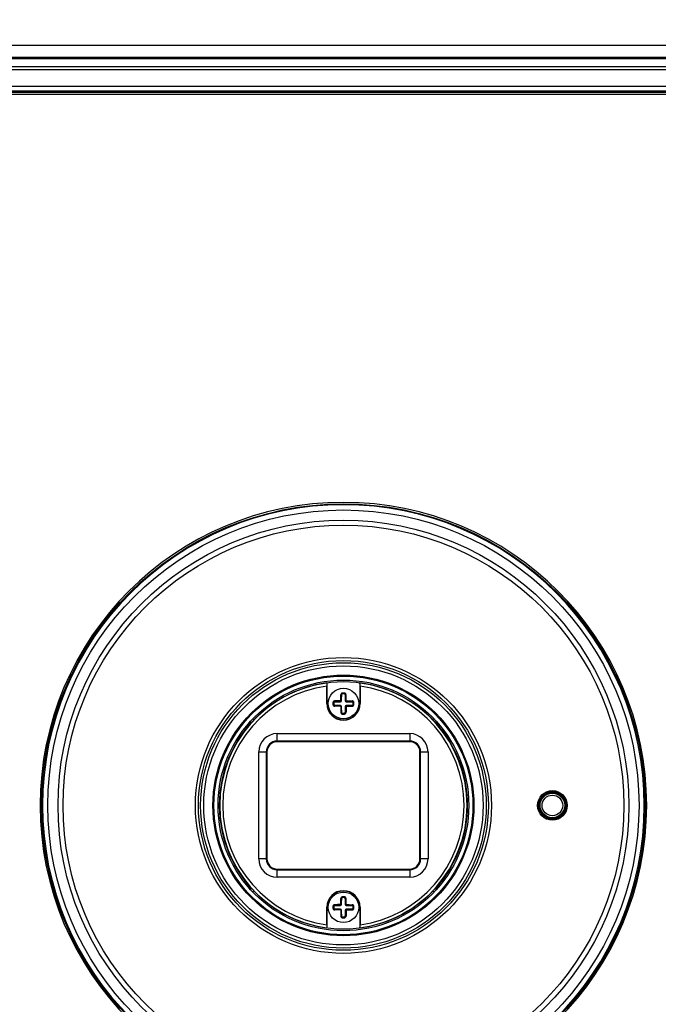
# Model space of a CAD drawing. Header units: millimetres. Extents: x 283 to 848, y 45 to 430.
# Tile 3 of 7: x 365 to 427, y 235 to 332. Entities that reach past the tile are written whole.
import ezdxf

# ---------------------------------------------------------------- set-up
doc = ezdxf.new("R2010")
doc.units = ezdxf.units.MM
doc.header["$LTSCALE"] = 32.67
doc.header["$PDMODE"] = 3
doc.header["$PDSIZE"] = 8
doc.layers.get('0').update_dxf_attribs({"linetype": 'CONTINUOUS'})
doc.layers.get('Defpoints').update_dxf_attribs({"linetype": 'CONTINUOUS'})
doc.layers.add('20_ALL_FEATURES', color=7, linetype='CONTINUOUS')
doc.layers.add('51__DRAFT_DIMS', color=7, linetype='CONTINUOUS')
doc.styles.get("Standard").update_dxf_attribs({"font": 'simfang.ttf'})
doc.dimstyles.new('DIMSTYLE_1', dxfattribs={"dimtxt": 3, "dimasz": 3, "dimexe": 2.5, "dimexo": 0.5, "dimgap": 0.75, "dimtad": 1, "dimdsep": 46, "dimtxsty": 'STANDARD', "dimblk": '_FILLED', "dimblk1": '_FILLED', "dimblk2": '_FILLED', "dimcen": 0.09, "dimclrt": 3, "dimazin": 2, "dimtp": 0.5, "dimtm": 0.5, "dimtfac": 1, "dimtofl": 0, "dimtmove": 0, "dimatfit": 3, "dimldrblk": '_FILLED', "dimfxl": 1, "dimtolj": 1, "dimarcsym": 0})

# ---------------------------------------------------------------- blocks, each defined once
blk = doc.blocks.new('_FILLED')
at = {"color": 0, "linetype": 'ByBlock'}
blk.add_solid([(0, 0), (-1, 0.167), (-1, -0.167)], dxfattribs=at)
blk = doc.blocks.new('*D64')
at = {"layer": '51__DRAFT_DIMS', "color": 0, "lineweight": -2}
for p, q in [((321.843, 320.399), (321.843, 345.685)), ((471.022, 320.399), (471.022, 345.685)), ((324.843, 343.185), (468.022, 343.185))]:
    blk.add_line(p, q, dxfattribs=at)
at = {"layer": 'Defpoints', "color": 0}
for p in [(471.022, 343.185), (321.843, 319.899), (471.022, 319.899)]:
    blk.add_point(p, dxfattribs=at)
at = {"layer": '51__DRAFT_DIMS', "color": 0, "linetype": 'ByBlock', "lineweight": -2, "xscale": 3, "yscale": 3, "zscale": 3, "rotation": 180}
blk.add_blockref('_FILLED', (321.843, 343.185), dxfattribs=at)
at = {"layer": '51__DRAFT_DIMS', "color": 0, "linetype": 'ByBlock', "lineweight": -2, "xscale": 3, "yscale": 3, "zscale": 3}
blk.add_blockref('_FILLED', (471.022, 343.185), dxfattribs=at)
at = {"layer": '51__DRAFT_DIMS', "color": 251, "insert": (396.508, 347.935), "char_height": 3, "attachment_point": 2, "line_spacing_factor": 0.9}
blk.add_mtext('\\A1;149.2', dxfattribs=at)
blk = doc.blocks.new('*D65')
at = {"layer": '51__DRAFT_DIMS', "color": 0, "lineweight": -2}
for p, q in [((314.337, 265.202), (314.337, 356.619)), ((478.531, 265.752), (478.531, 356.619)), ((317.337, 354.119), (475.531, 354.119))]:
    blk.add_line(p, q, dxfattribs=at)
at = {"layer": 'Defpoints', "color": 0}
for p in [(478.531, 354.119), (478.531, 265.252), (314.337, 264.702)]:
    blk.add_point(p, dxfattribs=at)
at = {"layer": '51__DRAFT_DIMS', "color": 0, "linetype": 'ByBlock', "lineweight": -2, "xscale": 3, "yscale": 3, "zscale": 3, "rotation": 180}
blk.add_blockref('_FILLED', (314.337, 354.119), dxfattribs=at)
at = {"layer": '51__DRAFT_DIMS', "color": 0, "linetype": 'ByBlock', "lineweight": -2, "xscale": 3, "yscale": 3, "zscale": 3}
blk.add_blockref('_FILLED', (478.531, 354.119), dxfattribs=at)
at = {"layer": '51__DRAFT_DIMS', "color": 251, "insert": (396.51, 358.869), "char_height": 3, "attachment_point": 2, "line_spacing_factor": 0.9}
blk.add_mtext('\\A1;164.2', dxfattribs=at)

msp = doc.modelspace()

# ---------------------------------------------------------------- linework, layer by layer
at = {"layer": '20_ALL_FEATURES'}
for p, q in [((461.579, 329.341), (331.285, 329.341)), ((331.762, 328.19), (461.102, 328.19)), ((461.099, 328.038), (331.765, 328.038)), ((331.765, 327.294), (461.099, 327.294)), ((461.099, 326.946), (331.765, 326.946)), ((348.875, 325.367), (443.989, 325.367)), ((443.989, 324.85), (348.875, 324.85)), ((348.916, 324.752), (443.948, 324.752)), ((349.117, 324.552), (443.747, 324.552)), ((443.747, 324.526), (349.117, 324.526)), ((394.816, 266.777), (394.832, 266.796)), ((394.832, 264.752), (394.832, 266.796)), ((398.032, 266.796), (398.032, 264.752)), ((398.032, 266.796), (398.049, 266.777)), ((394.801, 264.752), (394.801, 266.473)), ((398.064, 266.473), (398.064, 264.752)), ((395.404, 264.849), (395.486, 264.841)), ((395.586, 264.932), (395.586, 264.952)), ((395.586, 264.932), (396.152, 264.932)), ((396.152, 264.961), (396.152, 264.932)), ((396.252, 265.032), (396.223, 265.032)), ((396.231, 265.598), (396.252, 265.598)), ((396.252, 265.032), (396.252, 265.598)), ((396.343, 265.698), (396.335, 265.779)), ((396.521, 265.698), (396.529, 265.779)), ((396.612, 265.598), (396.612, 265.032)), ((396.612, 265.598), (396.633, 265.598)), ((396.641, 265.032), (396.612, 265.032)), ((396.712, 264.932), (396.712, 264.961)), ((396.712, 264.932), (397.278, 264.932)), ((397.278, 264.952), (397.278, 264.932)), ((397.378, 264.841), (397.46, 264.849)), ((394.832, 264.752), (394.801, 264.752)), ((395.486, 264.662), (395.404, 264.655)), ((395.586, 264.551), (395.586, 264.572)), ((396.152, 264.572), (395.586, 264.572)), ((396.152, 264.572), (396.152, 264.543)), ((396.223, 264.472), (396.252, 264.472)), ((396.252, 263.906), (396.231, 263.906)), ((396.252, 263.906), (396.252, 264.472)), ((396.612, 264.472), (396.612, 263.906)), ((396.612, 264.472), (396.641, 264.472)), ((396.633, 263.906), (396.612, 263.906)), ((396.712, 264.543), (396.712, 264.572)), ((397.278, 264.572), (396.712, 264.572)), ((397.278, 264.572), (397.278, 264.551)), ((397.378, 264.662), (397.46, 264.655)), ((398.064, 264.752), (398.032, 264.752)), ((387.654, 263.148), (387.546, 263.252)), ((396.343, 263.806), (396.335, 263.724)), ((396.521, 263.806), (396.529, 263.724)), ((405.318, 263.252), (405.21, 263.148)), ((386.687, 262.252), (386.804, 262.162)), ((406.061, 262.162), (406.177, 262.252)), ((389.932, 261.002), (389.932, 261.802)), ((389.932, 261.802), (402.932, 261.802)), ((402.932, 261.069), (389.932, 261.069)), ((402.932, 261.002), (389.932, 261.002)), ((402.932, 261.802), (402.932, 261.002)), ((388.132, 249.502), (388.132, 260.002)), ((388.132, 260.002), (388.932, 260.002)), ((388.865, 260.002), (388.865, 249.502)), ((388.932, 260.002), (388.932, 249.502)), ((403.932, 249.502), (403.932, 260.002)), ((403.932, 260.002), (404.732, 260.002)), ((403.999, 249.502), (403.999, 260.002)), ((404.732, 260.002), (404.732, 249.502)), ((388.932, 249.502), (388.132, 249.502)), ((404.732, 249.502), (403.932, 249.502)), ((389.932, 247.702), (389.932, 248.502)), ((389.932, 248.502), (402.932, 248.502)), ((389.932, 248.435), (402.932, 248.435)), ((402.932, 248.502), (402.932, 247.702)), ((402.932, 247.702), (389.932, 247.702)), ((386.804, 247.342), (386.687, 247.252)), ((406.178, 247.252), (406.061, 247.342)), ((387.546, 246.251), (387.654, 246.355)), ((396.231, 245.598), (396.252, 245.598)), ((396.252, 245.032), (396.252, 245.598)), ((396.335, 245.779), (396.343, 245.698)), ((396.529, 245.779), (396.521, 245.698)), ((396.612, 245.598), (396.633, 245.598)), ((396.612, 245.598), (396.612, 245.032)), ((405.21, 246.355), (405.318, 246.252)), ((394.801, 244.752), (394.832, 244.752)), ((394.801, 243.031), (394.801, 244.752)), ((394.832, 242.708), (394.832, 244.752)), ((395.404, 244.849), (395.486, 244.841)), ((395.486, 244.662), (395.404, 244.655)), ((395.586, 244.932), (395.586, 244.952)), ((395.586, 244.932), (396.152, 244.932)), ((396.152, 244.572), (395.586, 244.572)), ((395.586, 244.551), (395.586, 244.572)), ((396.152, 244.961), (396.152, 244.932)), ((396.152, 244.572), (396.152, 244.543)), ((396.252, 245.032), (396.223, 245.032)), ((396.641, 245.032), (396.612, 245.032)), ((396.712, 244.932), (396.712, 244.961)), ((396.712, 244.932), (397.278, 244.932)), ((397.278, 244.572), (396.712, 244.572)), ((396.712, 244.543), (396.712, 244.572)), ((397.278, 244.952), (397.278, 244.932)), ((397.278, 244.572), (397.278, 244.551)), ((397.378, 244.841), (397.46, 244.849)), ((397.378, 244.662), (397.46, 244.655)), ((398.032, 244.752), (398.064, 244.752)), ((398.032, 244.752), (398.032, 242.708)), ((398.064, 244.752), (398.064, 243.031)), ((396.223, 244.472), (396.252, 244.472)), ((396.252, 243.906), (396.231, 243.906)), ((396.252, 243.906), (396.252, 244.472)), ((396.335, 243.724), (396.343, 243.806)), ((396.529, 243.724), (396.521, 243.806)), ((396.612, 244.472), (396.641, 244.472)), ((396.612, 244.472), (396.612, 243.906)), ((396.633, 243.906), (396.612, 243.906)), ((394.832, 242.708), (394.816, 242.727)), ((398.049, 242.727), (398.032, 242.708))]:
    msp.add_line(p, q, dxfattribs=at)
for centre, radius in [((396.432, 254.752), 29.602), ((396.432, 254.752), 29), ((396.432, 254.752), 28), ((396.432, 254.752), 27.509), ((396.432, 254.752), 14.522), ((396.432, 254.752), 14.222), ((396.432, 254.752), 14.005), ((396.432, 254.752), 13.7), ((396.432, 254.752), 12.8), ((396.432, 254.752), 12.7), ((396.432, 254.752), 12.3), ((396.432, 254.752), 12.15), ((396.432, 264.752), 1.5), ((416.932, 254.752), 1.45), ((416.932, 254.752), 1.352), ((416.932, 254.752), 1.3), ((416.932, 254.752), 1.25), ((416.932, 254.752), 1.21), ((416.932, 254.752), 1.01), ((396.432, 244.752), 1.5)]:
    msp.add_circle(centre, radius, dxfattribs=at)
for centre, radius, start, end in [((396.432, 254.752), 29.75, 90.00002, 269.99998), ((396.432, 254.752), 29.517, 0, 180), ((396.432, 254.752), 29.75, 270.00002, 89.99998), ((396.432, 254.752), 12.133, 97.65631, 262.34369), ((396.432, 254.752), 12.133, 277.65631, 82.34369), ((396.432, 254.752), 11.834, 97.92417, 262.07583), ((396.432, 264.752), 1.032, 84.60011, 95.39989), ((396.432, 254.752), 11.834, 277.92417, 82.07583), ((396.432, 264.752), 1.032, 174.60011, 185.39989), ((396.432, 264.752), 0.967, 174.59946, 185.40054), ((395.59, 264.831), 0.121, 91.84815, 174.59929), ((396.432, 264.752), 0.95, 174.59946, 185.40054), ((395.586, 264.832), 0.1, 90, 174.59946), ((396.437, 226.329), 38.687, 90.42858, 91.27982), ((396.421, 228.088), 36.874, 90.41762, 91.29754), ((396.152, 265.032), 0.1, 270, 0), ((396.152, 265.032), 0.0711, 270.12789, 359.87212), ((432.558, 264.771), 36.336, 178.69594, 179.5889), ((396.352, 265.594), 0.121, 95.39986, 178.15156), ((396.352, 265.598), 0.1, 95.40054, 180), ((396.432, 264.752), 0.967, 84.59948, 95.40052), ((396.432, 264.752), 0.95, 84.59946, 95.40054), ((396.512, 265.598), 0.1, 0, 84.59946), ((396.512, 265.594), 0.121, 1.84815, 84.59929), ((396.712, 265.032), 0.1, 180, 270), ((359.768, 264.763), 36.874, 0.41762, 1.29754), ((396.712, 265.032), 0.0711, 180.12789, 269.87212), ((358.009, 264.747), 38.687, 0.42858, 1.27982), ((396.451, 228.626), 36.336, 88.69594, 89.5889), ((397.274, 264.831), 0.121, 5.39986, 88.15156), ((397.278, 264.832), 0.1, 5.40054, 90), ((396.432, 264.752), 0.95, 354.59946, 5.40054), ((396.432, 264.752), 0.967, 354.59948, 5.40052), ((396.432, 264.752), 1.032, 354.60011, 5.39989), ((396.432, 264.752), 1.631, 180, 0), ((396.432, 264.752), 1.6, 180, 0), ((395.59, 264.672), 0.121, 185.39986, 268.15156), ((395.586, 264.672), 0.1, 185.40054, 270), ((396.413, 300.878), 36.336, 268.69594, 269.5889), ((396.152, 264.472), 0.1, 0, 90), ((396.152, 264.472), 0.0711, 0.12789, 89.87212), ((434.855, 264.757), 38.687, 180.42858, 181.27982), ((433.096, 264.741), 36.874, 180.41762, 181.29754), ((396.352, 263.909), 0.121, 181.84815, 264.59929), ((396.352, 263.906), 0.1, 180, 264.59946), ((396.512, 263.906), 0.1, 275.40054, 0), ((396.512, 263.909), 0.121, 275.39986, 358.15156), ((396.712, 264.472), 0.1, 90, 180), ((360.306, 264.733), 36.336, 358.69594, 359.5889), ((396.712, 264.472), 0.0711, 90.12789, 179.87212), ((396.443, 301.416), 36.874, 270.41762, 271.29754), ((396.427, 303.175), 38.687, 270.42858, 271.27982), ((397.278, 264.672), 0.1, 270, 354.59946), ((397.274, 264.672), 0.121, 271.84815, 354.59929), ((396.432, 264.752), 1.032, 264.60011, 275.39989), ((396.432, 264.752), 0.967, 264.59948, 275.40052), ((396.432, 264.752), 0.95, 264.59946, 275.40054), ((387.582, 262.352), 0.518, 117.76326, 160.50496), ((387.582, 262.352), 0.502, 123.06377, 154.63519), ((405.282, 262.352), 0.518, 19.49338, 62.41386), ((405.282, 262.352), 0.502, 25.27154, 57.14698), ((389.932, 260.002), 1.8, 90, 179.99999), ((389.932, 260.002), 1.067, 90, 179.99999), ((389.932, 260.002), 1, 90, 180), ((402.932, 260.002), 1.8, 0, 90), ((402.932, 260.002), 1.067, 0, 90), ((402.932, 260.002), 1, 0, 90), ((396.432, 254.752), 29.517, 180, 0), ((389.932, 249.502), 1.8, 180, 269.99999), ((389.932, 249.502), 1.067, 180, 269.99999), ((389.932, 249.502), 1, 180, 270), ((402.932, 249.502), 1.8, 270, 359.99999), ((402.932, 249.502), 1.067, 270, 359.99999), ((402.932, 249.502), 1, 270, 0), ((387.582, 247.152), 0.518, 199.53784, 242.48434), ((387.582, 247.152), 0.502, 205.27154, 237.14698), ((405.282, 247.152), 0.518, 297.76326, 340.50496), ((405.282, 247.152), 0.502, 303.06377, 334.63519), ((396.432, 244.752), 1.631, 0, 180), ((396.432, 244.752), 1.6, 0, 180), ((432.558, 244.771), 36.336, 178.69594, 179.5889), ((396.352, 245.594), 0.121, 95.39986, 178.15156), ((396.352, 245.598), 0.1, 95.40054, 180), ((396.432, 244.752), 1.032, 84.60011, 95.39989), ((396.432, 244.752), 0.967, 84.59948, 95.40052), ((396.432, 244.752), 0.95, 84.59946, 95.40054), ((396.512, 245.598), 0.1, 0, 84.59946), ((396.512, 245.594), 0.121, 1.84815, 84.59929), ((359.768, 244.763), 36.874, 0.41762, 1.29754), ((358.009, 244.747), 38.687, 0.42858, 1.27982), ((396.432, 244.752), 1.032, 174.60011, 185.39989), ((396.432, 244.752), 0.967, 174.59946, 185.40054), ((395.59, 244.831), 0.121, 91.84815, 174.59929), ((395.59, 244.672), 0.121, 185.39986, 268.15156), ((396.432, 244.752), 0.95, 174.59946, 185.40054), ((395.586, 244.832), 0.1, 90, 174.59946), ((395.586, 244.672), 0.1, 185.40054, 270), ((396.437, 206.329), 38.687, 90.42858, 91.27982), ((396.421, 208.088), 36.874, 90.41762, 91.29754), ((396.413, 280.878), 36.336, 268.69594, 269.5889), ((396.152, 245.032), 0.1, 270, 0), ((396.152, 245.032), 0.0711, 270.12789, 359.87212), ((396.152, 244.472), 0.1, 0, 90), ((396.152, 244.472), 0.0711, 0.12789, 89.87212), ((396.712, 245.032), 0.1, 180, 270), ((396.712, 244.472), 0.1, 90, 180), ((396.712, 245.032), 0.0711, 180.12789, 269.87212), ((396.712, 244.472), 0.0711, 90.12789, 179.87212), ((396.451, 208.626), 36.336, 88.69594, 89.5889), ((396.443, 281.416), 36.874, 270.41762, 271.29754), ((397.274, 244.831), 0.121, 5.39986, 88.15156), ((397.278, 244.832), 0.1, 5.40054, 90), ((397.278, 244.672), 0.1, 270, 354.59946), ((397.274, 244.672), 0.121, 271.84815, 354.59929), ((396.432, 244.752), 0.95, 354.59946, 5.40054), ((396.432, 244.752), 0.967, 354.59948, 5.40052), ((396.432, 244.752), 1.032, 354.60011, 5.39989), ((434.855, 244.757), 38.687, 180.42858, 181.27982), ((433.096, 244.741), 36.874, 180.41762, 181.29754), ((396.352, 243.909), 0.121, 181.84815, 264.59929), ((396.352, 243.906), 0.1, 180, 264.59946), ((396.432, 244.752), 1.032, 264.60011, 275.39989), ((396.432, 244.752), 0.967, 264.59948, 275.40052), ((396.432, 244.752), 0.95, 264.59946, 275.40054), ((396.512, 243.906), 0.1, 275.40054, 0), ((396.512, 243.909), 0.121, 275.39986, 358.15156), ((360.306, 244.733), 36.336, 358.69594, 359.5889), ((396.427, 283.175), 38.687, 270.42858, 271.27982)]:
    msp.add_arc(centre, radius, start, end, dxfattribs=at)
for points, knots in [([(394.816, 266.777), (394.815, 266.776), (394.814, 266.773), (394.811, 266.764), (394.809, 266.746), (394.807, 266.716), (394.805, 266.679), (394.803, 266.634), (394.801, 266.564), (394.801, 266.51), (394.801, 266.473)], [0, 0, 0, 0, 0.010891, 0.029792, 0.09406, 0.192366, 0.318008, 0.466107, 0.632639, 1, 1, 1, 1]), ([(398.064, 266.473), (398.064, 266.51), (398.063, 266.564), (398.061, 266.634), (398.059, 266.679), (398.057, 266.716), (398.055, 266.746), (398.053, 266.764), (398.05, 266.773), (398.049, 266.776), (398.049, 266.777)], [0, 0, 0, 0, 0.367365, 0.533899, 0.682005, 0.807643, 0.905942, 0.970216, 0.989112, 1, 1, 1, 1]), ([(395.573, 265.006), (395.553, 265.006), (395.511, 264.997), (395.466, 264.969), (395.438, 264.938), (395.421, 264.91), (395.409, 264.881), (395.406, 264.86), (395.404, 264.849)], [0, 0, 0, 0, 0.245857, 0.493877, 0.61953, 0.745897, 0.872785, 1, 1, 1, 1]), ([(395.586, 264.952), (395.585, 264.953), (395.583, 264.954), (395.581, 264.958), (395.579, 264.963), (395.576, 264.973), (395.574, 264.987), (395.573, 265), (395.573, 265.006)], [0, 0, 0, 0, 0.047043, 0.116694, 0.215119, 0.341802, 0.659688, 1, 1, 1, 1]), ([(396.148, 265.015), (396.153, 265.015), (396.165, 265.019), (396.169, 265.031), (396.169, 265.036)], [0, 0, 0, 0, 0.500223, 1, 1, 1, 1]), ([(396.148, 265.015), (396.148, 265.008), (396.148, 264.999), (396.149, 264.987), (396.149, 264.979), (396.15, 264.972), (396.15, 264.967), (396.151, 264.963), (396.152, 264.961), (396.152, 264.961)], [0, 0, 0, 0, 0.340861, 0.511599, 0.668249, 0.800194, 0.900954, 0.966684, 1, 1, 1, 1]), ([(396.169, 265.036), (396.17, 265.084), (396.171, 265.169), (396.172, 265.289), (396.174, 265.397), (396.176, 265.504), (396.177, 265.575), (396.178, 265.611)], [0, 0, 0, 0, 0.25252, 0.441032, 0.628579, 0.814969, 1, 1, 1, 1]), ([(396.223, 265.032), (396.223, 265.032), (396.221, 265.033), (396.217, 265.034), (396.212, 265.034), (396.205, 265.035), (396.197, 265.035), (396.185, 265.036), (396.175, 265.036), (396.169, 265.036)], [0, 0, 0, 0, 0.033316, 0.099046, 0.199806, 0.331751, 0.488401, 0.659139, 1, 1, 1, 1]), ([(396.335, 265.779), (396.314, 265.777), (396.272, 265.765), (396.229, 265.733), (396.204, 265.7), (396.189, 265.672), (396.18, 265.642), (396.178, 265.621), (396.178, 265.611)], [0, 0, 0, 0, 0.253055, 0.504054, 0.628963, 0.753199, 0.87677, 1, 1, 1, 1]), ([(396.178, 265.611), (396.184, 265.611), (396.197, 265.61), (396.211, 265.608), (396.221, 265.605), (396.226, 265.603), (396.23, 265.601), (396.231, 265.599), (396.231, 265.598)], [0, 0, 0, 0, 0.340312, 0.658197, 0.784881, 0.883306, 0.952957, 1, 1, 1, 1]), ([(396.686, 265.611), (396.686, 265.631), (396.677, 265.673), (396.649, 265.718), (396.618, 265.746), (396.591, 265.763), (396.561, 265.774), (396.54, 265.778), (396.529, 265.779)], [0, 0, 0, 0, 0.245857, 0.493877, 0.61953, 0.745896, 0.872785, 1, 1, 1, 1]), ([(396.633, 265.598), (396.633, 265.599), (396.634, 265.601), (396.638, 265.603), (396.643, 265.605), (396.653, 265.608), (396.667, 265.61), (396.68, 265.611), (396.686, 265.611)], [0, 0, 0, 0, 0.047043, 0.116694, 0.215119, 0.341802, 0.659688, 1, 1, 1, 1]), ([(396.695, 265.036), (396.689, 265.036), (396.679, 265.036), (396.667, 265.035), (396.659, 265.035), (396.652, 265.034), (396.647, 265.034), (396.643, 265.033), (396.642, 265.032), (396.641, 265.032)], [0, 0, 0, 0, 0.340861, 0.511599, 0.668249, 0.800194, 0.900954, 0.966684, 1, 1, 1, 1]), ([(396.695, 265.036), (396.695, 265.031), (396.699, 265.019), (396.711, 265.015), (396.716, 265.015)], [0, 0, 0, 0, 0.500223, 1, 1, 1, 1]), ([(396.712, 264.961), (396.712, 264.961), (396.713, 264.963), (396.714, 264.967), (396.714, 264.972), (396.715, 264.979), (396.716, 264.987), (396.716, 264.999), (396.716, 265.008), (396.716, 265.015)], [0, 0, 0, 0, 0.033316, 0.099046, 0.199806, 0.331751, 0.488401, 0.659139, 1, 1, 1, 1]), ([(396.716, 265.015), (396.765, 265.014), (396.849, 265.013), (396.97, 265.012), (397.077, 265.01), (397.184, 265.008), (397.256, 265.007), (397.291, 265.006)], [0, 0, 0, 0, 0.25252, 0.441032, 0.628579, 0.814969, 1, 1, 1, 1]), ([(397.291, 265.006), (397.291, 265), (397.29, 264.987), (397.288, 264.973), (397.285, 264.963), (397.283, 264.958), (397.281, 264.954), (397.279, 264.953), (397.278, 264.952)], [0, 0, 0, 0, 0.340312, 0.658197, 0.784881, 0.883306, 0.952957, 1, 1, 1, 1]), ([(397.46, 264.849), (397.458, 264.87), (397.446, 264.912), (397.413, 264.955), (397.38, 264.98), (397.352, 264.995), (397.322, 265.003), (397.301, 265.006), (397.291, 265.006)], [0, 0, 0, 0, 0.253055, 0.504054, 0.628963, 0.753199, 0.87677, 1, 1, 1, 1]), ([(395.404, 264.655), (395.406, 264.634), (395.418, 264.592), (395.451, 264.549), (395.484, 264.523), (395.512, 264.509), (395.542, 264.5), (395.563, 264.498), (395.573, 264.498)], [0, 0, 0, 0, 0.253055, 0.504054, 0.628963, 0.753199, 0.87677, 1, 1, 1, 1]), ([(395.573, 264.498), (395.573, 264.504), (395.574, 264.516), (395.576, 264.531), (395.579, 264.541), (395.581, 264.546), (395.583, 264.55), (395.585, 264.551), (395.586, 264.551)], [0, 0, 0, 0, 0.340312, 0.658197, 0.784881, 0.883306, 0.952957, 1, 1, 1, 1]), ([(396.148, 264.489), (396.099, 264.489), (396.015, 264.49), (395.895, 264.492), (395.787, 264.493), (395.68, 264.495), (395.609, 264.497), (395.573, 264.498)], [0, 0, 0, 0, 0.25252, 0.441032, 0.628579, 0.814969, 1, 1, 1, 1]), ([(396.152, 264.543), (396.152, 264.542), (396.151, 264.54), (396.15, 264.537), (396.15, 264.532), (396.149, 264.525), (396.149, 264.516), (396.148, 264.504), (396.148, 264.495), (396.148, 264.489)], [0, 0, 0, 0, 0.033316, 0.099046, 0.199806, 0.331751, 0.488401, 0.659139, 1, 1, 1, 1]), ([(396.169, 264.468), (396.169, 264.473), (396.165, 264.484), (396.153, 264.489), (396.148, 264.489)], [0, 0, 0, 0, 0.500223, 1, 1, 1, 1]), ([(396.169, 264.468), (396.175, 264.468), (396.185, 264.468), (396.197, 264.468), (396.205, 264.469), (396.212, 264.469), (396.217, 264.47), (396.221, 264.471), (396.223, 264.471), (396.223, 264.472)], [0, 0, 0, 0, 0.340861, 0.511599, 0.668249, 0.800194, 0.900954, 0.966684, 1, 1, 1, 1]), ([(396.231, 263.906), (396.231, 263.905), (396.23, 263.903), (396.226, 263.901), (396.221, 263.899), (396.211, 263.896), (396.197, 263.894), (396.184, 263.893), (396.178, 263.893)], [0, 0, 0, 0, 0.047043, 0.116694, 0.215119, 0.341802, 0.659688, 1, 1, 1, 1]), ([(396.178, 263.893), (396.178, 263.872), (396.187, 263.831), (396.215, 263.786), (396.246, 263.758), (396.273, 263.741), (396.303, 263.729), (396.324, 263.725), (396.335, 263.724)], [0, 0, 0, 0, 0.245857, 0.493877, 0.61953, 0.745896, 0.872785, 1, 1, 1, 1]), ([(396.529, 263.724), (396.55, 263.726), (396.592, 263.738), (396.635, 263.771), (396.66, 263.804), (396.675, 263.832), (396.684, 263.862), (396.686, 263.883), (396.686, 263.893)], [0, 0, 0, 0, 0.253055, 0.504054, 0.628963, 0.753199, 0.87677, 1, 1, 1, 1]), ([(396.686, 263.893), (396.68, 263.893), (396.667, 263.894), (396.653, 263.896), (396.643, 263.899), (396.638, 263.901), (396.634, 263.903), (396.633, 263.905), (396.633, 263.906)], [0, 0, 0, 0, 0.340312, 0.658197, 0.784881, 0.883306, 0.952957, 1, 1, 1, 1]), ([(396.641, 264.472), (396.642, 264.471), (396.643, 264.471), (396.647, 264.47), (396.652, 264.469), (396.659, 264.469), (396.667, 264.468), (396.679, 264.468), (396.689, 264.468), (396.695, 264.468)], [0, 0, 0, 0, 0.033316, 0.099046, 0.199806, 0.331751, 0.488401, 0.659139, 1, 1, 1, 1]), ([(396.695, 264.468), (396.694, 264.419), (396.694, 264.335), (396.692, 264.214), (396.691, 264.107), (396.689, 264), (396.687, 263.928), (396.686, 263.893)], [0, 0, 0, 0, 0.25252, 0.441032, 0.628579, 0.814969, 1, 1, 1, 1]), ([(396.716, 264.489), (396.711, 264.489), (396.699, 264.484), (396.695, 264.473), (396.695, 264.468)], [0, 0, 0, 0, 0.500223, 1, 1, 1, 1]), ([(396.716, 264.489), (396.716, 264.495), (396.716, 264.504), (396.716, 264.516), (396.715, 264.525), (396.714, 264.532), (396.714, 264.537), (396.713, 264.54), (396.712, 264.542), (396.712, 264.543)], [0, 0, 0, 0, 0.340861, 0.511599, 0.668249, 0.800194, 0.900954, 0.966684, 1, 1, 1, 1]), ([(397.278, 264.551), (397.279, 264.551), (397.281, 264.55), (397.283, 264.546), (397.285, 264.541), (397.288, 264.531), (397.29, 264.516), (397.291, 264.504), (397.291, 264.498)], [0, 0, 0, 0, 0.047043, 0.116694, 0.215119, 0.341802, 0.659688, 1, 1, 1, 1]), ([(397.291, 264.498), (397.312, 264.498), (397.353, 264.507), (397.398, 264.535), (397.426, 264.566), (397.443, 264.593), (397.455, 264.623), (397.459, 264.644), (397.46, 264.655)], [0, 0, 0, 0, 0.245857, 0.493877, 0.61953, 0.745897, 0.872785, 1, 1, 1, 1]), ([(387.449, 262.933), (387.393, 262.908), (387.284, 262.848), (387.101, 262.682), (387.018, 262.508), (386.987, 262.39)], [0, 0, 0, 0, 0.250483, 0.50193, 1, 1, 1, 1]), ([(405.878, 262.39), (405.863, 262.445), (405.822, 262.562), (405.719, 262.722), (405.577, 262.85), (405.468, 262.909), (405.415, 262.933)], [0, 0, 0, 0, 0.234131, 0.499138, 0.764439, 1, 1, 1, 1]), ([(386.987, 247.111), (387.019, 246.993), (387.127, 246.763), (387.338, 246.621), (387.45, 246.571)], [0, 0, 0, 0, 0.499998, 1, 1, 1, 1]), ([(405.416, 246.572), (405.469, 246.595), (405.578, 246.654), (405.719, 246.782), (405.822, 246.942), (405.863, 247.058), (405.878, 247.114)], [0, 0, 0, 0, 0.235474, 0.501223, 0.76575, 1, 1, 1, 1]), ([(396.169, 245.036), (396.17, 245.084), (396.171, 245.169), (396.172, 245.289), (396.174, 245.397), (396.176, 245.504), (396.177, 245.575), (396.178, 245.611)], [0, 0, 0, 0, 0.25252, 0.441032, 0.628579, 0.814969, 1, 1, 1, 1]), ([(396.335, 245.779), (396.314, 245.777), (396.272, 245.765), (396.229, 245.733), (396.204, 245.7), (396.189, 245.672), (396.18, 245.642), (396.178, 245.621), (396.178, 245.611)], [0, 0, 0, 0, 0.253055, 0.504054, 0.628963, 0.753199, 0.87677, 1, 1, 1, 1]), ([(396.178, 245.611), (396.184, 245.611), (396.197, 245.61), (396.211, 245.608), (396.221, 245.605), (396.226, 245.603), (396.23, 245.601), (396.231, 245.599), (396.231, 245.598)], [0, 0, 0, 0, 0.340312, 0.658197, 0.784881, 0.883306, 0.952957, 1, 1, 1, 1]), ([(396.686, 245.611), (396.686, 245.631), (396.677, 245.673), (396.649, 245.718), (396.618, 245.746), (396.591, 245.763), (396.561, 245.774), (396.54, 245.778), (396.529, 245.779)], [0, 0, 0, 0, 0.245857, 0.493877, 0.61953, 0.745896, 0.872785, 1, 1, 1, 1]), ([(396.633, 245.598), (396.633, 245.599), (396.634, 245.601), (396.638, 245.603), (396.643, 245.605), (396.653, 245.608), (396.667, 245.61), (396.68, 245.611), (396.686, 245.611)], [0, 0, 0, 0, 0.047043, 0.116694, 0.215119, 0.341802, 0.659688, 1, 1, 1, 1]), ([(395.573, 245.006), (395.553, 245.006), (395.511, 244.997), (395.466, 244.969), (395.438, 244.938), (395.421, 244.91), (395.409, 244.881), (395.406, 244.86), (395.404, 244.849)], [0, 0, 0, 0, 0.245857, 0.493877, 0.61953, 0.745897, 0.872785, 1, 1, 1, 1]), ([(395.404, 244.655), (395.406, 244.634), (395.418, 244.592), (395.451, 244.549), (395.484, 244.523), (395.512, 244.509), (395.542, 244.5), (395.563, 244.498), (395.573, 244.498)], [0, 0, 0, 0, 0.253055, 0.504054, 0.628963, 0.753199, 0.87677, 1, 1, 1, 1]), ([(395.586, 244.952), (395.585, 244.953), (395.583, 244.954), (395.581, 244.958), (395.579, 244.963), (395.576, 244.973), (395.574, 244.987), (395.573, 245), (395.573, 245.006)], [0, 0, 0, 0, 0.047043, 0.116694, 0.215119, 0.341802, 0.659688, 1, 1, 1, 1]), ([(395.573, 244.498), (395.573, 244.504), (395.574, 244.516), (395.576, 244.531), (395.579, 244.541), (395.581, 244.546), (395.583, 244.55), (395.585, 244.551), (395.586, 244.551)], [0, 0, 0, 0, 0.340312, 0.658197, 0.784881, 0.883306, 0.952957, 1, 1, 1, 1]), ([(396.148, 245.015), (396.153, 245.015), (396.165, 245.019), (396.169, 245.031), (396.169, 245.036)], [0, 0, 0, 0, 0.500223, 1, 1, 1, 1]), ([(396.148, 245.015), (396.148, 245.008), (396.148, 244.999), (396.149, 244.987), (396.149, 244.979), (396.15, 244.972), (396.15, 244.967), (396.151, 244.963), (396.152, 244.961), (396.152, 244.961)], [0, 0, 0, 0, 0.340861, 0.511599, 0.668249, 0.800194, 0.900954, 0.966684, 1, 1, 1, 1]), ([(396.152, 244.543), (396.152, 244.542), (396.151, 244.54), (396.15, 244.537), (396.15, 244.532), (396.149, 244.525), (396.149, 244.516), (396.148, 244.504), (396.148, 244.495), (396.148, 244.489)], [0, 0, 0, 0, 0.033316, 0.099046, 0.199806, 0.331751, 0.488401, 0.659139, 1, 1, 1, 1]), ([(396.223, 245.032), (396.223, 245.032), (396.221, 245.033), (396.217, 245.034), (396.212, 245.034), (396.205, 245.035), (396.197, 245.035), (396.185, 245.036), (396.175, 245.036), (396.169, 245.036)], [0, 0, 0, 0, 0.033316, 0.099046, 0.199806, 0.331751, 0.488401, 0.659139, 1, 1, 1, 1]), ([(396.695, 245.036), (396.689, 245.036), (396.679, 245.036), (396.667, 245.035), (396.659, 245.035), (396.652, 245.034), (396.647, 245.034), (396.643, 245.033), (396.642, 245.032), (396.641, 245.032)], [0, 0, 0, 0, 0.340861, 0.511599, 0.668249, 0.800194, 0.900954, 0.966684, 1, 1, 1, 1]), ([(396.695, 245.036), (396.695, 245.031), (396.699, 245.019), (396.711, 245.015), (396.716, 245.015)], [0, 0, 0, 0, 0.500223, 1, 1, 1, 1]), ([(396.712, 244.961), (396.712, 244.961), (396.713, 244.963), (396.714, 244.967), (396.714, 244.972), (396.715, 244.979), (396.716, 244.987), (396.716, 244.999), (396.716, 245.008), (396.716, 245.015)], [0, 0, 0, 0, 0.033316, 0.099046, 0.199806, 0.331751, 0.488401, 0.659139, 1, 1, 1, 1]), ([(396.716, 244.489), (396.716, 244.495), (396.716, 244.504), (396.716, 244.516), (396.715, 244.525), (396.714, 244.532), (396.714, 244.537), (396.713, 244.54), (396.712, 244.542), (396.712, 244.543)], [0, 0, 0, 0, 0.340861, 0.511599, 0.668249, 0.800194, 0.900954, 0.966684, 1, 1, 1, 1]), ([(396.716, 245.015), (396.765, 245.014), (396.849, 245.013), (396.97, 245.012), (397.077, 245.01), (397.184, 245.008), (397.256, 245.007), (397.291, 245.006)], [0, 0, 0, 0, 0.25252, 0.441032, 0.628579, 0.814969, 1, 1, 1, 1]), ([(397.291, 245.006), (397.291, 245), (397.29, 244.987), (397.288, 244.973), (397.285, 244.963), (397.283, 244.958), (397.281, 244.954), (397.279, 244.953), (397.278, 244.952)], [0, 0, 0, 0, 0.340312, 0.658197, 0.784881, 0.883306, 0.952957, 1, 1, 1, 1]), ([(397.278, 244.551), (397.279, 244.551), (397.281, 244.55), (397.283, 244.546), (397.285, 244.541), (397.288, 244.531), (397.29, 244.516), (397.291, 244.504), (397.291, 244.498)], [0, 0, 0, 0, 0.047043, 0.116694, 0.215119, 0.341802, 0.659688, 1, 1, 1, 1]), ([(397.46, 244.849), (397.458, 244.87), (397.446, 244.912), (397.413, 244.955), (397.38, 244.98), (397.352, 244.995), (397.322, 245.003), (397.301, 245.006), (397.291, 245.006)], [0, 0, 0, 0, 0.253055, 0.504054, 0.628963, 0.753199, 0.87677, 1, 1, 1, 1]), ([(397.291, 244.498), (397.312, 244.498), (397.353, 244.507), (397.398, 244.535), (397.426, 244.566), (397.443, 244.593), (397.455, 244.623), (397.459, 244.644), (397.46, 244.655)], [0, 0, 0, 0, 0.245857, 0.493877, 0.61953, 0.745897, 0.872785, 1, 1, 1, 1]), ([(396.148, 244.489), (396.099, 244.489), (396.015, 244.49), (395.895, 244.492), (395.787, 244.493), (395.68, 244.495), (395.609, 244.497), (395.573, 244.498)], [0, 0, 0, 0, 0.25252, 0.441032, 0.628579, 0.814969, 1, 1, 1, 1]), ([(396.169, 244.468), (396.169, 244.473), (396.165, 244.484), (396.153, 244.489), (396.148, 244.489)], [0, 0, 0, 0, 0.500223, 1, 1, 1, 1]), ([(396.169, 244.468), (396.175, 244.468), (396.185, 244.468), (396.197, 244.468), (396.205, 244.469), (396.212, 244.469), (396.217, 244.47), (396.221, 244.471), (396.223, 244.471), (396.223, 244.472)], [0, 0, 0, 0, 0.340861, 0.511599, 0.668249, 0.800194, 0.900954, 0.966684, 1, 1, 1, 1]), ([(396.231, 243.906), (396.231, 243.905), (396.23, 243.903), (396.226, 243.901), (396.221, 243.899), (396.211, 243.896), (396.197, 243.894), (396.184, 243.893), (396.178, 243.893)], [0, 0, 0, 0, 0.047043, 0.116694, 0.215119, 0.341802, 0.659688, 1, 1, 1, 1]), ([(396.178, 243.893), (396.178, 243.872), (396.187, 243.831), (396.215, 243.786), (396.246, 243.758), (396.273, 243.741), (396.303, 243.729), (396.324, 243.725), (396.335, 243.724)], [0, 0, 0, 0, 0.245857, 0.493877, 0.61953, 0.745896, 0.872785, 1, 1, 1, 1]), ([(396.529, 243.724), (396.55, 243.726), (396.592, 243.738), (396.635, 243.771), (396.66, 243.804), (396.675, 243.832), (396.684, 243.862), (396.686, 243.883), (396.686, 243.893)], [0, 0, 0, 0, 0.253055, 0.504054, 0.628963, 0.753199, 0.87677, 1, 1, 1, 1]), ([(396.686, 243.893), (396.68, 243.893), (396.667, 243.894), (396.653, 243.896), (396.643, 243.899), (396.638, 243.901), (396.634, 243.903), (396.633, 243.905), (396.633, 243.906)], [0, 0, 0, 0, 0.340312, 0.658197, 0.784881, 0.883306, 0.952957, 1, 1, 1, 1]), ([(396.641, 244.472), (396.642, 244.471), (396.643, 244.471), (396.647, 244.47), (396.652, 244.469), (396.659, 244.469), (396.667, 244.468), (396.679, 244.468), (396.689, 244.468), (396.695, 244.468)], [0, 0, 0, 0, 0.033316, 0.099046, 0.199806, 0.331751, 0.488401, 0.659139, 1, 1, 1, 1]), ([(396.695, 244.468), (396.694, 244.419), (396.694, 244.335), (396.692, 244.214), (396.691, 244.107), (396.689, 244), (396.687, 243.928), (396.686, 243.893)], [0, 0, 0, 0, 0.25252, 0.441032, 0.628579, 0.814969, 1, 1, 1, 1]), ([(396.716, 244.489), (396.711, 244.489), (396.699, 244.484), (396.695, 244.473), (396.695, 244.468)], [0, 0, 0, 0, 0.500223, 1, 1, 1, 1]), ([(394.801, 243.031), (394.801, 242.994), (394.801, 242.939), (394.803, 242.87), (394.805, 242.825), (394.807, 242.787), (394.809, 242.758), (394.811, 242.74), (394.814, 242.73), (394.815, 242.727), (394.816, 242.727)], [0, 0, 0, 0, 0.367365, 0.533899, 0.682005, 0.807643, 0.905942, 0.970216, 0.989112, 1, 1, 1, 1]), ([(398.049, 242.727), (398.049, 242.727), (398.05, 242.73), (398.053, 242.74), (398.055, 242.758), (398.057, 242.787), (398.059, 242.825), (398.061, 242.87), (398.063, 242.939), (398.064, 242.994), (398.064, 243.031)], [0, 0, 0, 0, 0.010891, 0.029792, 0.09406, 0.192366, 0.318008, 0.466107, 0.632639, 1, 1, 1, 1])]:
    msp.add_open_spline(points, degree=3, knots=knots, dxfattribs=at)

# ---------------------------------------------------------------- dimensions: what is measured, and where the dimension line sits
at = {"layer": '51__DRAFT_DIMS'}
for base, p1, p2, text, picture, middle in [((478.531, 354.119), (314.337, 264.702), (478.531, 265.252), '164.2', '*D65', (396.51, 354.119)), ((471.022, 343.185), (321.843, 319.899), (471.022, 319.899), '149.2', '*D64', (396.508, 343.185))]:
    dim = msp.add_linear_dim(base=base, p1=p1, p2=p2, text=text, dimstyle='DIMSTYLE_1', override={"dimclrt": 251}, dxfattribs=at)
    dim.commit()
    dim.dimension.update_dxf_attribs({"geometry": picture, "text_midpoint": middle, "dimtype": 160})

doc.saveas('drawing.dxf')
